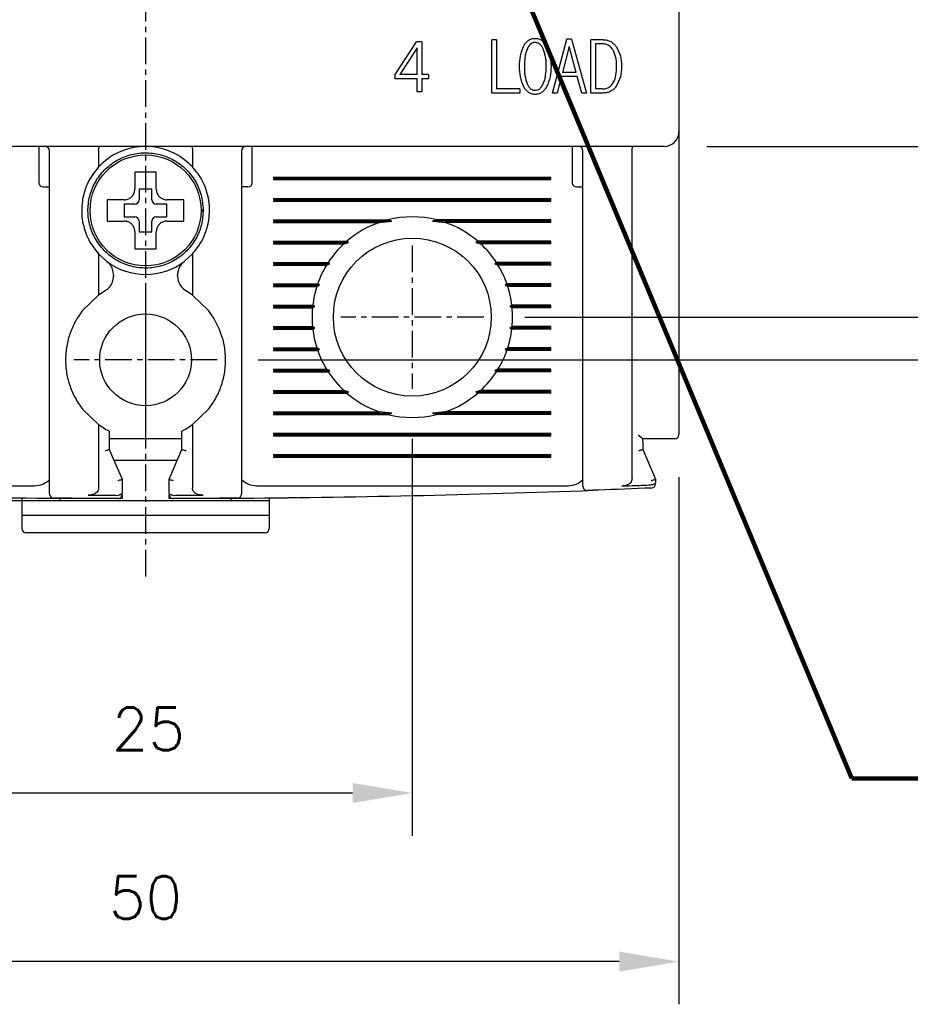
# Model space of a CAD drawing. Extents: x -28 to 1048, y -170 to 585.
# Tile 5 of 22: x 263 to 304, y 316 to 362. Entities that reach past the tile are written whole.
import ezdxf

# ---------------------------------------------------------------- set-up
doc = ezdxf.new("R2010")
doc.units = 0
doc.header["$MEASUREMENT"] = 0
doc.linetypes.add('CENTER', pattern=[2, 1.25, -0.25, 0.25, -0.25])
doc.layers.get('0').update_dxf_attribs({"linetype": 'CONTINUOUS'})
doc.layers.add('cen', color=1, linetype='CENTER')
doc.layers.add('di', color=3, linetype='CONTINUOUS')
doc.styles.add('KIM', font='ROMANS.shx', dxfattribs={"height": 5, "bigfont": 'GSG1.shx'})
doc.styles.get("Standard").update_dxf_attribs({"font": 'romans.shx', "height": 2, "bigfont": 'hgs.shx'})
doc.dimstyles.get("Standard").update_dxf_attribs({"dimscale": 0, "dimtxt": 2, "dimasz": 2, "dimexe": 0.5, "dimexo": 0.5, "dimgap": 1, "dimtad": 1, "dimdsep": 46, "dimtxsty": 'Standard', "dimcen": 0, "dimclrd": 3, "dimclre": 3, "dimclrt": 3, "dimadec": 0, "dimazin": 2, "dimtp": 0.1, "dimtm": 0.1, "dimtfac": 1, "dimtmove": 0, "dimatfit": 3, "dimfxl": 0, "dimtolj": 1, "dimarcsym": 0})
doc.dimstyles.new('STANDARD$0', dxfattribs={"dimtxt": 5, "dimasz": 5, "dimexe": 1, "dimexo": 2, "dimgap": 2, "dimtad": 1, "dimdec": 4, "dimzin": 12, "dimdsep": 46, "dimtxsty": 'KIM', "dimcen": -1, "dimdle": 0.1, "dimadec": 0, "dimazin": 0, "dimtfac": 1, "dimtdec": 4, "dimtmove": 0, "dimatfit": 3, "dimfxl": 0, "dimtolj": 1, "dimtzin": 0, "dimarcsym": 0})

# ---------------------------------------------------------------- blocks, each defined once
blk = doc.blocks.new('*D156')
at = {"layer": 'di'}
for p, q in [((243.641, 340.609), (243.641, 315.809)), ((293.641, 340.509), (293.641, 315.809)), ((290.841, 317.809), (246.441, 317.809))]:
    blk.add_line(p, q, dxfattribs=at)
for points in [[(246.441, 318.276), (246.441, 317.343), (243.641, 317.809)], [(290.841, 318.276), (290.841, 317.343), (293.641, 317.809)]]:
    blk.add_solid(points, dxfattribs=at)
at = {"layer": 'di', "insert": (268.641, 320.809), "char_height": 2, "attachment_point": 5}
blk.add_mtext('\\A1;50', dxfattribs=at)
blk = doc.blocks.new('*D157')
at = {"layer": 'di'}
for p, q in [((256.141, 342.309), (256.141, 323.711)), ((281.141, 342.309), (281.141, 323.711)), ((258.941, 325.711), (278.341, 325.711))]:
    blk.add_line(p, q, dxfattribs=at)
for points in [[(258.941, 326.178), (258.941, 325.245), (256.141, 325.711)], [(278.341, 326.178), (278.341, 325.245), (281.141, 325.711)]]:
    blk.add_solid(points, dxfattribs=at)
at = {"layer": 'di', "insert": (268.776, 328.711), "char_height": 2, "attachment_point": 5}
blk.add_mtext('\\A1;25', dxfattribs=at)
blk = doc.blocks.new('*D158')
at = {"layer": 'di'}
for p, q in [((242.441, 438.009), (232.679, 438.009)), ((234.679, 435.209), (234.679, 342.209)), ((266.641, 339.409), (232.679, 339.409))]:
    blk.add_line(p, q, dxfattribs=at)
for points in [[(234.212, 435.209), (235.146, 435.209), (234.679, 438.009)], [(234.212, 342.209), (235.146, 342.209), (234.679, 339.409)]]:
    blk.add_solid(points, dxfattribs=at)
at = {"layer": 'di', "insert": (231.679, 389.109), "char_height": 2, "attachment_point": 5, "rotation": 90}
blk.add_mtext('\\A1;98.5', dxfattribs=at)
blk = doc.blocks.new('*D160')
at = {"layer": 'di'}
for p, q in [((286.418, 428.009), (333.352, 428.009)), ((331.352, 425.209), (331.352, 350.809)), ((286.418, 348.009), (333.352, 348.009))]:
    blk.add_line(p, q, dxfattribs=at)
for points in [[(330.886, 425.209), (331.819, 425.209), (331.352, 428.009)], [(330.886, 350.809), (331.819, 350.809), (331.352, 348.009)]]:
    blk.add_solid(points, dxfattribs=at)
at = {"layer": 'di', "insert": (328.352, 388.009), "char_height": 2, "attachment_point": 5, "rotation": 90}
blk.add_mtext('\\A1;80', dxfattribs=at)
blk = doc.blocks.new('*D161')
at = {"layer": 'di'}
for p, q in [((294.941, 420.009), (323.352, 420.009)), ((321.352, 417.209), (321.352, 358.809)), ((294.941, 356.009), (323.352, 356.009))]:
    blk.add_line(p, q, dxfattribs=at)
for points in [[(320.886, 417.209), (321.819, 417.209), (321.352, 420.009)], [(320.886, 358.809), (321.819, 358.809), (321.352, 356.009)]]:
    blk.add_solid(points, dxfattribs=at)
at = {"layer": 'di', "insert": (318.352, 388.009), "char_height": 2, "attachment_point": 5, "rotation": 90}
blk.add_mtext('\\A1;64', dxfattribs=at)
blk = doc.blocks.new('*D162')
at = {"layer": 'di'}
for p, q in [((273.996, 430.009), (343.352, 430.009)), ((341.352, 427.209), (341.352, 348.809)), ((273.918, 346.009), (343.352, 346.009))]:
    blk.add_line(p, q, dxfattribs=at)
for points in [[(340.886, 427.209), (341.819, 427.209), (341.352, 430.009)], [(340.886, 348.809), (341.819, 348.809), (341.352, 346.009)]]:
    blk.add_solid(points, dxfattribs=at)
at = {"layer": 'di', "insert": (338.352, 388.009), "char_height": 2, "attachment_point": 5, "rotation": 90}
blk.add_mtext('\\A1;84', dxfattribs=at)

msp = doc.modelspace()

# ---------------------------------------------------------------- linework, layer by layer
for p, q in [((293.641, 419.309), (293.641, 356.709)), ((280.337, 359.374), (281.345, 360.913)), ((281.587, 360.913), (281.345, 360.913)), ((281.587, 360.913), (281.587, 359.374)), ((285.09, 361.009), (284.866, 361.009)), ((284.866, 358.509), (284.866, 361.009)), ((285.09, 361.009), (285.09, 358.701)), ((287.705, 358.509), (288.388, 361.041)), ((288.608, 361.041), (288.388, 361.041)), ((288.608, 361.041), (289.308, 358.509)), ((289.502, 358.509), (289.502, 361.009)), ((290.094, 361.009), (289.502, 361.009)), ((290.04, 360.817), (289.726, 360.817)), ((289.726, 360.817), (289.726, 358.701)), ((281.363, 360.624), (280.562, 359.374)), ((281.363, 359.374), (281.363, 360.624)), ((288.497, 360.689), (288.182, 359.471)), ((288.818, 359.471), (288.497, 360.689)), ((288.818, 359.471), (288.182, 359.471)), ((280.337, 359.182), (280.337, 359.374)), ((281.363, 359.182), (280.337, 359.182)), ((281.363, 359.374), (280.562, 359.374)), ((281.363, 358.573), (281.363, 359.182)), ((281.908, 359.374), (281.587, 359.374)), ((281.908, 359.182), (281.587, 359.182)), ((281.587, 359.182), (281.587, 358.573)), ((281.908, 359.374), (281.908, 359.182)), ((288.125, 359.278), (287.93, 358.509)), ((288.872, 359.278), (288.125, 359.278)), ((289.084, 358.509), (288.872, 359.278)), ((281.587, 358.573), (281.363, 358.573)), ((286.182, 358.509), (284.866, 358.509)), ((286.182, 358.701), (285.09, 358.701)), ((286.182, 358.701), (286.182, 358.509)), ((287.93, 358.509), (287.705, 358.509)), ((289.308, 358.509), (289.084, 358.509)), ((290.094, 358.509), (289.502, 358.509)), ((290.04, 358.701), (289.726, 358.701)), ((293.641, 356.709), (293.641, 355.882)), ((292.941, 356.009), (244.341, 356.009)), ((263.641, 356.009), (263.641, 355.609)), ((264.141, 340.607), (264.141, 355.809)), ((266.441, 355.825), (266.441, 355.823)), ((266.441, 355.823), (266.441, 355.049)), ((270.841, 355.823), (270.841, 355.825)), ((270.841, 355.823), (270.841, 355.049)), ((273.141, 355.809), (273.141, 340.607)), ((273.641, 355.609), (273.641, 356.009)), ((288.641, 356.009), (288.641, 355.609)), ((289.141, 340.967), (289.141, 355.809)), ((291.441, 355.825), (291.441, 355.823)), ((291.441, 340.429), (291.441, 355.823)), ((293.641, 355.882), (293.641, 342.509)), ((263.641, 355.609), (263.641, 354.309)), ((273.641, 354.309), (273.641, 355.609)), ((288.641, 355.609), (288.641, 354.309)), ((274.641, 354.567), (287.641, 354.567)), ((274.641, 354.567), (274.641, 354.451)), ((274.641, 354.509), (287.641, 354.509)), ((274.641, 354.451), (287.641, 354.451)), ((287.641, 354.451), (287.641, 354.567)), ((263.841, 354.109), (264.141, 354.109)), ((268.941, 354.009), (268.341, 354.009)), ((268.341, 354.009), (268.341, 353.509)), ((268.941, 353.509), (268.941, 354.009)), ((273.441, 354.109), (273.141, 354.109)), ((288.841, 354.109), (289.141, 354.109)), ((267.071, 353.509), (266.841, 353.509)), ((274.641, 353.567), (287.641, 353.567)), ((274.641, 353.567), (274.641, 353.451)), ((274.641, 353.509), (287.641, 353.509)), ((274.641, 353.451), (287.641, 353.451)), ((287.641, 353.451), (287.641, 353.567)), ((268.141, 353.309), (267.641, 353.309)), ((267.641, 353.309), (267.641, 352.709)), ((269.641, 353.309), (269.141, 353.309)), ((269.641, 352.709), (269.641, 353.309)), ((271.241, 353.043), (271.341, 353.043)), ((271.341, 352.975), (271.241, 352.975)), ((271.341, 353.043), (271.341, 352.975)), ((267.641, 352.709), (268.141, 352.709)), ((268.341, 352.509), (268.341, 352.009)), ((268.941, 352.009), (268.941, 352.509)), ((269.141, 352.709), (269.641, 352.709)), ((274.641, 352.567), (279.994, 352.567)), ((274.641, 352.567), (274.641, 352.451)), ((274.641, 352.509), (280.187, 352.509)), ((279.606, 352.451), (280.187, 352.509)), ((280.187, 352.509), (279.994, 352.567)), ((282.289, 352.567), (282.095, 352.509)), ((282.095, 352.509), (282.676, 352.451)), ((287.641, 352.509), (282.095, 352.509)), ((287.641, 352.567), (282.289, 352.567)), ((287.641, 352.451), (287.641, 352.567)), ((274.641, 352.451), (279.606, 352.451)), ((287.641, 352.451), (282.676, 352.451)), ((268.341, 352.009), (268.941, 352.009)), ((268.141, 351.439), (268.141, 351.209)), ((274.641, 351.567), (278.07, 351.567)), ((274.641, 351.567), (274.641, 351.451)), ((274.641, 351.509), (278.156, 351.509)), ((274.641, 351.451), (277.941, 351.451)), ((277.941, 351.451), (278.156, 351.509)), ((278.156, 351.509), (278.07, 351.567)), ((284.212, 351.567), (284.126, 351.509)), ((284.126, 351.509), (284.341, 351.451)), ((287.641, 351.509), (284.126, 351.509)), ((287.641, 351.567), (284.212, 351.567)), ((287.641, 351.451), (284.341, 351.451)), ((287.641, 351.451), (287.641, 351.567)), ((266.441, 350.969), (266.441, 349.046)), ((266.441, 350.969), (266.825, 350.621)), ((270.457, 350.621), (270.841, 350.969)), ((270.841, 350.969), (270.841, 349.046)), ((274.641, 350.567), (277.198, 350.567)), ((274.641, 350.567), (274.641, 350.451)), ((274.641, 350.509), (277.28, 350.509)), ((274.641, 350.451), (277.126, 350.451)), ((277.126, 350.451), (277.28, 350.509)), ((277.28, 350.509), (277.198, 350.567)), ((285.084, 350.567), (285.003, 350.509)), ((285.003, 350.509), (285.157, 350.451)), ((287.641, 350.509), (285.003, 350.509)), ((287.641, 350.567), (285.084, 350.567)), ((287.641, 350.451), (285.157, 350.451)), ((287.641, 350.451), (287.641, 350.567)), ((267.141, 349.984), (267.141, 349.935)), ((270.141, 349.935), (270.141, 349.984)), ((274.641, 349.567), (276.707, 349.567)), ((274.641, 349.567), (274.641, 349.451)), ((274.641, 349.509), (276.793, 349.509)), ((274.641, 349.451), (276.668, 349.451)), ((276.668, 349.451), (276.793, 349.509)), ((276.793, 349.509), (276.707, 349.567)), ((285.576, 349.567), (285.49, 349.509)), ((285.49, 349.509), (285.614, 349.451)), ((287.641, 349.509), (285.49, 349.509)), ((287.641, 349.567), (285.576, 349.567)), ((287.641, 349.451), (285.614, 349.451)), ((287.641, 349.451), (287.641, 349.567)), ((266.441, 349.046), (265.691, 348.324)), ((266.746, 349.245), (266.441, 349.046)), ((270.841, 349.046), (270.537, 349.245)), ((271.591, 348.324), (270.841, 349.046)), ((274.641, 348.567), (276.474, 348.567)), ((274.641, 348.567), (274.641, 348.451)), ((274.641, 348.509), (276.569, 348.509)), ((274.641, 348.451), (276.462, 348.451)), ((276.462, 348.451), (276.569, 348.509)), ((276.569, 348.509), (276.474, 348.567)), ((285.808, 348.567), (285.714, 348.509)), ((285.714, 348.509), (285.82, 348.451)), ((287.641, 348.509), (285.714, 348.509)), ((287.641, 348.567), (285.808, 348.567)), ((287.641, 348.451), (285.82, 348.451)), ((287.641, 348.451), (287.641, 348.567)), ((271.841, 347.964), (271.591, 348.324)), ((274.641, 347.567), (276.462, 347.567)), ((274.641, 347.567), (274.641, 347.451)), ((274.641, 347.509), (276.569, 347.509)), ((274.641, 347.451), (276.474, 347.451)), ((276.569, 347.509), (276.462, 347.567)), ((276.474, 347.451), (276.569, 347.509)), ((285.82, 347.567), (285.714, 347.509)), ((285.714, 347.509), (285.808, 347.451)), ((287.641, 347.509), (285.714, 347.509)), ((287.641, 347.451), (285.808, 347.451)), ((287.641, 347.567), (285.82, 347.567)), ((287.641, 347.451), (287.641, 347.567)), ((274.641, 346.567), (276.668, 346.567)), ((274.641, 346.567), (274.641, 346.451)), ((274.641, 346.509), (276.793, 346.509)), ((276.793, 346.509), (276.668, 346.567)), ((276.707, 346.451), (276.793, 346.509)), ((285.614, 346.567), (285.49, 346.509)), ((285.49, 346.509), (285.576, 346.451)), ((287.641, 346.509), (285.49, 346.509)), ((287.641, 346.567), (285.614, 346.567)), ((287.641, 346.451), (287.641, 346.567)), ((274.641, 346.451), (276.707, 346.451)), ((287.641, 346.451), (285.576, 346.451)), ((274.641, 345.567), (277.126, 345.567)), ((274.641, 345.567), (274.641, 345.451)), ((274.641, 345.509), (277.28, 345.509)), ((274.641, 345.451), (277.198, 345.451)), ((277.28, 345.509), (277.126, 345.567)), ((277.198, 345.451), (277.28, 345.509)), ((285.157, 345.567), (285.003, 345.509)), ((285.003, 345.509), (285.084, 345.451)), ((287.641, 345.509), (285.003, 345.509)), ((287.641, 345.451), (285.084, 345.451)), ((287.641, 345.567), (285.157, 345.567)), ((287.641, 345.451), (287.641, 345.567)), ((274.641, 344.567), (277.941, 344.567)), ((274.641, 344.567), (274.641, 344.451)), ((274.641, 344.509), (278.156, 344.509)), ((274.641, 344.451), (278.07, 344.451)), ((278.156, 344.509), (277.941, 344.567)), ((278.07, 344.451), (278.156, 344.509)), ((284.341, 344.567), (284.126, 344.509)), ((284.126, 344.509), (284.212, 344.451)), ((287.641, 344.509), (284.126, 344.509)), ((287.641, 344.451), (284.212, 344.451)), ((287.641, 344.567), (284.341, 344.567)), ((287.641, 344.451), (287.641, 344.567)), ((265.441, 344.054), (265.691, 343.694)), ((265.691, 343.694), (266.441, 342.972)), ((270.841, 342.972), (271.591, 343.694)), ((274.641, 343.567), (279.606, 343.567)), ((274.641, 343.567), (274.641, 343.451)), ((274.641, 343.509), (280.187, 343.509)), ((274.641, 343.451), (279.994, 343.451)), ((280.187, 343.509), (279.606, 343.567)), ((279.994, 343.451), (280.187, 343.509)), ((282.676, 343.567), (282.095, 343.509)), ((282.095, 343.509), (282.289, 343.451)), ((287.641, 343.509), (282.095, 343.509)), ((287.641, 343.451), (282.289, 343.451)), ((287.641, 343.567), (282.676, 343.567)), ((287.641, 343.451), (287.641, 343.567)), ((266.441, 342.972), (266.441, 339.988)), ((266.441, 342.972), (266.741, 342.776)), ((270.541, 342.776), (270.841, 342.972)), ((270.841, 342.972), (270.841, 339.988)), ((266.941, 342.667), (266.941, 341.808)), ((270.341, 341.808), (270.341, 342.667)), ((274.641, 342.567), (287.641, 342.567)), ((274.641, 342.567), (274.641, 342.451)), ((274.641, 342.509), (287.641, 342.509)), ((274.641, 342.451), (287.641, 342.451)), ((287.641, 342.451), (287.641, 342.567)), ((270.341, 342.309), (266.941, 342.309)), ((292.941, 342.309), (291.94, 342.309)), ((291.941, 342.176), (291.94, 342.309)), ((291.941, 342.176), (291.941, 342.309)), ((291.941, 342.176), (291.941, 341.808)), ((266.941, 341.808), (266.941, 341.809)), ((266.941, 341.809), (267.541, 340.409)), ((269.741, 340.409), (270.341, 341.809)), ((270.341, 341.809), (270.341, 341.808)), ((274.641, 341.567), (287.641, 341.567)), ((274.641, 341.567), (274.641, 341.451)), ((274.641, 341.509), (287.641, 341.509)), ((274.641, 341.451), (287.641, 341.451)), ((287.641, 341.451), (287.641, 341.567)), ((291.941, 341.808), (291.941, 341.809)), ((291.941, 341.809), (292.541, 340.409)), ((267.156, 341.309), (270.127, 341.309)), ((248.841, 340.109), (263.441, 340.109)), ((267.541, 340.409), (267.541, 340.408)), ((267.541, 340.408), (267.541, 339.791)), ((269.741, 340.408), (269.741, 340.409)), ((269.741, 339.791), (269.741, 340.408)), ((273.841, 340.109), (288.441, 340.109)), ((292.348, 340.15), (292.341, 340.15)), ((292.541, 340.409), (292.541, 340.408)), ((292.541, 340.408), (292.541, 340.282)), ((267.341, 339.659), (267.341, 339.659)), ((267.541, 339.663), (267.541, 339.51)), ((269.741, 339.51), (269.741, 339.663)), ((269.941, 339.659), (269.942, 339.659)), ((262.841, 339.538), (262.841, 339.409)), ((264.641, 339.409), (262.841, 339.409)), ((262.841, 339.409), (262.841, 338.709)), ((264.641, 339.409), (264.641, 339.523)), ((264.641, 339.523), (267.541, 339.51)), ((272.641, 339.409), (264.641, 339.409)), ((269.741, 339.51), (272.641, 339.523)), ((272.641, 339.523), (272.641, 339.409)), ((274.441, 339.409), (272.641, 339.409)), ((274.441, 339.538), (274.441, 339.409)), ((274.441, 339.409), (274.441, 338.709)), ((274.441, 338.709), (262.841, 338.709)), ((262.841, 338.709), (262.841, 338.109)), ((274.441, 338.709), (274.441, 338.109)), ((274.241, 337.909), (263.041, 337.909))]:
    msp.add_line(p, q)
for centre, radius in [((268.641, 353.009), 2.6), ((281.141, 348.009), 3.7), ((268.641, 346.009), 2.15)]:
    msp.add_circle(centre, radius)
for centre, radius, start, end in [((292.941, 356.709), 0.7, 270, 0), ((263.941, 355.809), 0.2, 0, 90), ((273.341, 355.809), 0.2, 90, 180), ((288.941, 355.809), 0.2, 0, 90), ((263.841, 354.309), 0.2, 180, 270), ((273.441, 354.309), 0.2, 270, 0), ((288.841, 354.309), 0.2, 180, 270), ((268.141, 353.509), 0.2, 270, 0), ((269.141, 353.509), 0.2, 180, 270), ((268.141, 352.509), 0.2, 0, 90), ((269.141, 352.509), 0.2, 90, 180), ((281.141, 348.009), 4.7, 75.8668, 104.1332), ((281.141, 348.009), 4.7, 109.0625, 130.8026), ((281.141, 348.009), 4.7, 49.1974, 70.9375), ((281.141, 348.009), 4.7, 132.9123, 147.0301), ((281.141, 348.009), 4.7, 32.9699, 47.0877), ((268.641, 353.009), 3, 232.7522, 307.2478), ((281.141, 348.009), 4.7, 148.6925, 160.6442), ((281.141, 348.009), 4.7, 19.3558, 31.3075), ((281.141, 348.009), 4.7, 162.1296, 173.1848), ((281.141, 348.009), 4.7, 6.8152, 17.8704), ((281.141, 348.009), 4.7, 174.6005, 185.3995), ((281.141, 348.009), 4.7, 354.6005, 5.3995), ((281.141, 348.009), 4.7, 186.8152, 197.8704), ((281.141, 348.009), 4.7, 342.1296, 353.1848), ((281.141, 348.009), 4.7, 199.3558, 211.3075), ((281.141, 348.009), 4.7, 328.6925, 340.6442), ((281.141, 348.009), 4.7, 212.9699, 227.0877), ((281.141, 348.009), 4.7, 312.9123, 327.0301), ((281.141, 348.009), 4.7, 229.1974, 250.9375), ((281.141, 348.009), 4.7, 289.0625, 310.8026), ((281.141, 348.009), 4.7, 255.8668, 284.1332), ((293.441, 342.509), 0.2, 270, 0), ((263.441, 341.109), 1, 270, 314.6343), ((273.841, 341.109), 1, 225.4794, 270), ((288.441, 341.109), 1, 270, 314.6343), ((289.341, 340.084), 0.2, 180, 272.0766), ((292.341, 340.201), 0.2, 272.3777, 0), ((268.641, 910.969), 571.46, 267.89402, 269.59895), ((264.341, 339.725), 0.2, 180, 269.5687), ((267.341, 339.711), 0.2, 269.8696, 0), ((269.941, 339.711), 0.2, 180, 270.1304), ((268.641, 910.969), 571.46, 270.40105, 272.10598), ((272.941, 339.725), 0.2, 270.4313, 0), ((263.041, 338.109), 0.2, 180, 270), ((274.241, 338.109), 0.2, 270, 0)]:
    msp.add_arc(centre, radius, start, end)
for points, knots in [([(286.365, 360.725), (286.395, 360.772), (286.454, 360.867), (286.578, 360.982), (286.73, 361.06), (286.842, 361.069), (286.898, 361.073)], [0, 0, 0, 0, 0.2504687, 0.4996068, 0.7489103, 1, 1, 1, 1]), ([(286.898, 360.881), (286.852, 360.875), (286.764, 360.865), (286.642, 360.774), (286.574, 360.673), (286.54, 360.603), (286.533, 360.587)], [0, 0, 0, 0, 0.275455, 0.527007, 0.894457, 1, 1, 1, 1]), ([(286.898, 361.073), (286.955, 361.069), (287.068, 361.06), (287.221, 360.982), (287.346, 360.867), (287.407, 360.772), (287.438, 360.725)], [0, 0, 0, 0, 0.250227, 0.499897, 0.749407, 1, 1, 1, 1]), ([(287.274, 360.587), (287.253, 360.626), (287.206, 360.715), (287.11, 360.818), (286.995, 360.874), (286.928, 360.879), (286.898, 360.881)], [0, 0, 0, 0, 0.257599, 0.602919, 0.821778, 1, 1, 1, 1]), ([(290.537, 360.552), (290.485, 360.616), (290.394, 360.728), (290.207, 360.806), (290.094, 360.813), (290.04, 360.817)], [0, 0, 0, 0, 0.419523, 0.726037, 1, 1, 1, 1]), ([(290.094, 361.009), (290.153, 361.005), (290.272, 360.997), (290.44, 360.933), (290.587, 360.829), (290.662, 360.736), (290.699, 360.69)], [0, 0, 0, 0, 0.250217, 0.499042, 0.748694, 1, 1, 1, 1]), ([(286.169, 359.761), (286.173, 359.928), (286.179, 360.261), (286.304, 360.571), (286.365, 360.725)], [0, 0, 0, 0, 0.502084, 1, 1, 1, 1]), ([(286.533, 360.587), (286.507, 360.521), (286.456, 360.389), (286.404, 360.111), (286.398, 359.9), (286.394, 359.761)], [0, 0, 0, 0, 0.251849, 0.503623, 1, 1, 1, 1]), ([(287.419, 359.761), (287.418, 359.832), (287.415, 359.975), (287.39, 360.256), (287.32, 360.456), (287.274, 360.587)], [0, 0, 0, 0, 0.253747, 0.507704, 1, 1, 1, 1]), ([(287.438, 360.725), (287.503, 360.571), (287.633, 360.262), (287.64, 359.928), (287.644, 359.761)], [0, 0, 0, 0, 0.499561, 1, 1, 1, 1]), ([(290.719, 359.758), (290.718, 359.828), (290.714, 359.969), (290.683, 360.244), (290.595, 360.43), (290.537, 360.552)], [0, 0, 0, 0, 0.2566177, 0.5135218, 1, 1, 1, 1]), ([(290.699, 360.69), (290.776, 360.545), (290.929, 360.256), (290.939, 359.928), (290.944, 359.764)], [0, 0, 0, 0, 0.498915, 1, 1, 1, 1]), ([(286.365, 358.8), (286.303, 358.954), (286.18, 359.262), (286.173, 359.594), (286.169, 359.761)], [0, 0, 0, 0, 0.49962, 1, 1, 1, 1]), ([(286.394, 359.761), (286.395, 359.69), (286.398, 359.547), (286.421, 359.267), (286.486, 359.067), (286.529, 358.934)], [0, 0, 0, 0, 0.253194, 0.506489, 1, 1, 1, 1]), ([(287.274, 358.934), (287.3, 359), (287.354, 359.132), (287.408, 359.41), (287.415, 359.621), (287.419, 359.761)], [0, 0, 0, 0, 0.2519645, 0.503858, 1, 1, 1, 1]), ([(287.644, 359.761), (287.64, 359.593), (287.633, 359.26), (287.503, 358.953), (287.438, 358.8)], [0, 0, 0, 0, 0.50225, 1, 1, 1, 1]), ([(290.537, 358.956), (290.571, 359.019), (290.671, 359.204), (290.713, 359.485), (290.718, 359.69), (290.719, 359.758)], [0, 0, 0, 0, 0.2580032, 0.7559467, 1, 1, 1, 1]), ([(290.944, 359.764), (290.939, 359.597), (290.93, 359.266), (290.776, 358.973), (290.699, 358.828)], [0, 0, 0, 0, 0.503418, 1, 1, 1, 1]), ([(290.04, 358.701), (290.116, 358.707), (290.251, 358.718), (290.426, 358.815), (290.5, 358.908), (290.537, 358.956)], [0, 0, 0, 0, 0.390192, 0.690048, 1, 1, 1, 1]), ([(286.898, 358.445), (286.842, 358.449), (286.729, 358.458), (286.577, 358.539), (286.455, 358.657), (286.395, 358.752), (286.365, 358.8)], [0, 0, 0, 0, 0.249809, 0.499524, 0.749146, 1, 1, 1, 1]), ([(286.529, 358.934), (286.549, 358.896), (286.594, 358.808), (286.685, 358.703), (286.798, 358.645), (286.866, 358.64), (286.898, 358.637)], [0, 0, 0, 0, 0.259246, 0.592427, 0.809802, 1, 1, 1, 1]), ([(286.898, 358.637), (286.943, 358.642), (287.032, 358.652), (287.156, 358.743), (287.229, 358.845), (287.265, 358.917), (287.274, 358.934)], [0, 0, 0, 0, 0.265392, 0.520257, 0.886599, 1, 1, 1, 1]), ([(287.438, 358.8), (287.408, 358.752), (287.347, 358.657), (287.223, 358.538), (287.069, 358.458), (286.955, 358.449), (286.898, 358.445)], [0, 0, 0, 0, 0.249968, 0.498633, 0.749365, 1, 1, 1, 1]), ([(290.699, 358.828), (290.662, 358.781), (290.588, 358.688), (290.441, 358.585), (290.272, 358.52), (290.154, 358.513), (290.094, 358.509)], [0, 0, 0, 0, 0.250808, 0.500239, 0.749474, 1, 1, 1, 1]), ([(266.441, 355.825), (266.442, 355.847), (266.444, 355.89), (266.454, 355.946), (266.469, 355.988), (266.482, 356.006), (266.491, 356.009), (266.495, 356.009), (266.495, 356.009)], [0, 0, 0, 0, 0.217458, 0.434773, 0.655996, 0.884662, 0.986783, 1, 1, 1, 1]), ([(267.607, 355.825), (267.448, 355.759), (267.012, 355.577), (266.663, 355.254), (266.441, 355.049)], [0, 0, 0, 0, 0.364329, 1, 1, 1, 1]), ([(268.641, 356.009), (268.453, 356), (268.101, 355.983), (267.764, 355.876), (267.607, 355.825)], [0, 0, 0, 0, 0.532004, 1, 1, 1, 1]), ([(269.675, 355.825), (269.481, 355.885), (269.144, 355.99), (268.791, 356.003), (268.641, 356.009)], [0, 0, 0, 0, 0.575575, 1, 1, 1, 1]), ([(270.841, 355.049), (270.59, 355.277), (270.238, 355.597), (269.801, 355.774), (269.675, 355.825)], [0, 0, 0, 0, 0.7139436, 1, 1, 1, 1]), ([(270.788, 356.009), (270.788, 356.009), (270.791, 356.009), (270.8, 356.006), (270.814, 355.988), (270.828, 355.946), (270.838, 355.89), (270.84, 355.847), (270.841, 355.825)], [0, 0, 0, 0, 0.013217, 0.115338, 0.344004, 0.565227, 0.782542, 1, 1, 1, 1]), ([(291.441, 355.825), (291.442, 355.847), (291.444, 355.89), (291.454, 355.946), (291.469, 355.988), (291.482, 356.006), (291.491, 356.009), (291.494, 356.009), (291.495, 356.009)], [0, 0, 0, 0, 0.217458, 0.434773, 0.655996, 0.884662, 0.986783, 1, 1, 1, 1]), ([(271.341, 353.043), (271.321, 353.277), (271.279, 353.749), (270.987, 354.404), (270.548, 354.964), (269.977, 355.391), (269.315, 355.656), (268.607, 355.74), (267.901, 355.638), (267.246, 355.357), (266.686, 354.916), (266.259, 354.345), (265.994, 353.683), (265.911, 352.975), (266.012, 352.269), (266.293, 351.614), (266.735, 351.054), (267.305, 350.627), (267.968, 350.362), (268.676, 350.278), (269.381, 350.38), (270.037, 350.661), (270.597, 351.102), (271.022, 351.673), (271.297, 352.336), (271.326, 352.809), (271.341, 353.043)], [0, 0, 0, 0, 0.041425, 0.083575, 0.125, 0.166425, 0.208575, 0.25, 0.291425, 0.333575, 0.375, 0.416425, 0.458575, 0.5, 0.541425, 0.583575, 0.625, 0.666425, 0.708575, 0.75, 0.791425, 0.833575, 0.875, 0.916425, 0.958575, 1, 1, 1, 1]), ([(266.441, 355.049), (266.253, 354.813), (265.904, 354.376), (265.759, 353.814), (265.691, 353.554)], [0, 0, 0, 0, 0.538099, 1, 1, 1, 1]), ([(268.141, 354.809), (268.141, 354.766), (268.141, 354.69), (268.141, 354.612), (268.141, 354.579)], [0, 0, 0, 0, 0.571794, 1, 1, 1, 1]), ([(269.141, 354.579), (269.141, 354.612), (269.141, 354.69), (269.141, 354.766), (269.141, 354.809)], [0, 0, 0, 0, 0.428206, 1, 1, 1, 1]), ([(271.591, 353.554), (271.581, 353.604), (271.514, 353.937), (271.301, 354.484), (270.983, 354.875), (270.841, 355.049)], [0, 0, 0, 0, 0.0873637, 0.5935714, 1, 1, 1, 1]), ([(268.141, 354.579), (268.141, 354.413), (268.141, 354.223), (268.141, 354.034), (268.141, 354.009)], [0, 0, 0, 0, 0.871112, 1, 1, 1, 1]), ([(269.141, 354.009), (269.141, 354.034), (269.141, 354.223), (269.141, 354.413), (269.141, 354.579)], [0, 0, 0, 0, 0.128888, 1, 1, 1, 1]), ([(267.641, 353.509), (267.697, 353.515), (267.81, 353.526), (267.96, 353.612), (268.073, 353.738), (268.133, 353.879), (268.139, 353.972), (268.141, 354.009)], [0, 0, 0, 0, 0.214612, 0.429239, 0.643513, 0.857576, 1, 1, 1, 1]), ([(269.141, 354.009), (269.147, 353.953), (269.158, 353.841), (269.244, 353.691), (269.371, 353.578), (269.511, 353.518), (269.604, 353.511), (269.641, 353.509)], [0, 0, 0, 0, 0.214612, 0.429239, 0.643513, 0.857576, 1, 1, 1, 1]), ([(265.691, 353.554), (265.66, 353.266), (265.62, 352.897), (265.679, 352.54), (265.691, 352.464)], [0, 0, 0, 0, 0.784619, 1, 1, 1, 1]), ([(267.641, 353.509), (267.617, 353.509), (267.427, 353.509), (267.237, 353.509), (267.071, 353.509)], [0, 0, 0, 0, 0.128888, 1, 1, 1, 1]), ([(270.211, 353.509), (270.046, 353.509), (269.856, 353.509), (269.666, 353.509), (269.641, 353.509)], [0, 0, 0, 0, 0.871112, 1, 1, 1, 1]), ([(270.441, 353.509), (270.398, 353.509), (270.322, 353.509), (270.244, 353.509), (270.211, 353.509)], [0, 0, 0, 0, 0.571794, 1, 1, 1, 1]), ([(271.591, 352.464), (271.623, 352.758), (271.663, 353.123), (271.603, 353.485), (271.591, 353.554)], [0, 0, 0, 0, 0.807197, 1, 1, 1, 1]), ([(266.841, 352.509), (266.895, 352.509), (266.971, 352.509), (267.049, 352.509), (267.071, 352.509)], [0, 0, 0, 0, 0.70684, 1, 1, 1, 1]), ([(267.071, 352.509), (267.237, 352.509), (267.427, 352.509), (267.617, 352.509), (267.641, 352.509)], [0, 0, 0, 0, 0.871112, 1, 1, 1, 1]), ([(268.141, 352.009), (268.136, 352.065), (268.125, 352.178), (268.039, 352.327), (267.912, 352.44), (267.771, 352.5), (267.678, 352.507), (267.641, 352.509)], [0, 0, 0, 0, 0.214612, 0.429239, 0.643513, 0.857576, 1, 1, 1, 1]), ([(269.641, 352.509), (269.585, 352.504), (269.473, 352.492), (269.323, 352.406), (269.21, 352.28), (269.15, 352.139), (269.144, 352.046), (269.141, 352.009)], [0, 0, 0, 0, 0.2146123, 0.4292387, 0.6435135, 0.8575757, 1, 1, 1, 1]), ([(269.641, 352.509), (269.666, 352.509), (269.856, 352.509), (270.046, 352.509), (270.211, 352.509)], [0, 0, 0, 0, 0.128888, 1, 1, 1, 1]), ([(270.211, 352.509), (270.244, 352.509), (270.322, 352.509), (270.398, 352.509), (270.441, 352.509)], [0, 0, 0, 0, 0.428206, 1, 1, 1, 1]), ([(265.691, 352.464), (265.757, 352.21), (265.904, 351.642), (266.25, 351.209), (266.441, 350.969)], [0, 0, 0, 0, 0.44586, 1, 1, 1, 1]), ([(270.841, 350.969), (271.042, 351.223), (271.387, 351.658), (271.531, 352.227), (271.591, 352.464)], [0, 0, 0, 0, 0.5832405, 1, 1, 1, 1]), ([(268.141, 352.009), (268.141, 351.985), (268.141, 351.795), (268.141, 351.605), (268.141, 351.439)], [0, 0, 0, 0, 0.128888, 1, 1, 1, 1]), ([(269.141, 351.439), (269.141, 351.605), (269.141, 351.795), (269.141, 351.985), (269.141, 352.009)], [0, 0, 0, 0, 0.871112, 1, 1, 1, 1]), ([(269.141, 351.209), (269.141, 351.263), (269.141, 351.339), (269.141, 351.416), (269.141, 351.439)], [0, 0, 0, 0, 0.70684, 1, 1, 1, 1]), ([(267.141, 349.984), (267.132, 350.074), (267.114, 350.254), (266.99, 350.475), (266.874, 350.578), (266.825, 350.621)], [0, 0, 0, 0, 0.3678302, 0.7356828, 1, 1, 1, 1]), ([(270.457, 350.621), (270.391, 350.559), (270.259, 350.436), (270.158, 350.204), (270.146, 350.049), (270.141, 349.984)], [0, 0, 0, 0, 0.366316, 0.732589, 1, 1, 1, 1]), ([(266.746, 349.245), (266.818, 349.298), (266.964, 349.404), (267.11, 349.651), (267.131, 349.838), (267.141, 349.935)], [0, 0, 0, 0, 0.323953, 0.647862, 1, 1, 1, 1]), ([(270.141, 349.935), (270.15, 349.845), (270.169, 349.665), (270.308, 349.414), (270.459, 349.302), (270.537, 349.245)], [0, 0, 0, 0, 0.3257782, 0.6515792, 1, 1, 1, 1]), ([(265.441, 347.964), (265.429, 347.945), (265.309, 347.745), (265.118, 347.342), (264.943, 346.732), (264.875, 346.1), (264.912, 345.464), (265.059, 344.844), (265.253, 344.376), (265.401, 344.123), (265.441, 344.054)], [0, 0, 0, 0, 0.016609, 0.1701, 0.323593, 0.477808, 0.632023, 0.786686, 0.941347, 1, 1, 1, 1]), ([(265.691, 348.324), (265.623, 348.233), (265.535, 348.116), (265.458, 347.991), (265.441, 347.964)], [0, 0, 0, 0, 0.78332, 1, 1, 1, 1]), ([(271.841, 344.054), (271.916, 344.187), (272.095, 344.505), (272.283, 345.051), (272.396, 345.677), (272.395, 346.314), (272.273, 347.105), (272.009, 347.63), (271.841, 347.964)], [0, 0, 0, 0, 0.111593, 0.265712, 0.41983, 0.574549, 0.729265, 1, 1, 1, 1]), ([(271.591, 343.694), (271.666, 343.795), (271.753, 343.91), (271.831, 344.038), (271.841, 344.054)], [0, 0, 0, 0, 0.873402, 1, 1, 1, 1]), ([(266.741, 342.776), (266.771, 342.759), (266.826, 342.727), (266.892, 342.692), (266.934, 342.67), (266.939, 342.668), (266.941, 342.667)], [0, 0, 0, 0, 0.297961, 0.559961, 0.798939, 1, 1, 1, 1]), ([(270.341, 342.667), (270.343, 342.668), (270.347, 342.67), (270.378, 342.685), (270.424, 342.71), (270.481, 342.741), (270.522, 342.765), (270.541, 342.776)], [0, 0, 0, 0, 0.188951, 0.377386, 0.579408, 0.805367, 1, 1, 1, 1]), ([(291.94, 342.309), (291.936, 342.311), (291.929, 342.314), (291.897, 342.34), (291.844, 342.387), (291.788, 342.44), (291.751, 342.477), (291.742, 342.486), (291.741, 342.486)], [0, 0, 0, 0, 0.160598, 0.3201, 0.56305, 0.893671, 0.992099, 1, 1, 1, 1]), ([(293.441, 342.309), (293.439, 342.309), (293.432, 342.309), (293.371, 342.309), (293.258, 342.309), (293.109, 342.309), (292.997, 342.309), (292.941, 342.309)], [0, 0, 0, 0, 0.145708, 0.360579, 0.574128, 0.787053, 1, 1, 1, 1]), ([(266.941, 341.808), (266.939, 341.805), (266.935, 341.799), (266.901, 341.786), (266.852, 341.771), (266.797, 341.757), (266.759, 341.748), (266.743, 341.745), (266.741, 341.745)], [0, 0, 0, 0, 0.209279, 0.418501, 0.629589, 0.844731, 0.985698, 1, 1, 1, 1]), ([(270.541, 341.745), (270.54, 341.745), (270.524, 341.748), (270.486, 341.757), (270.43, 341.771), (270.381, 341.786), (270.348, 341.799), (270.343, 341.805), (270.341, 341.808)], [0, 0, 0, 0, 0.014302, 0.155271, 0.370414, 0.581499, 0.790722, 1, 1, 1, 1]), ([(291.941, 341.808), (291.939, 341.805), (291.935, 341.799), (291.901, 341.786), (291.852, 341.771), (291.797, 341.757), (291.759, 341.748), (291.743, 341.745), (291.741, 341.745)], [0, 0, 0, 0, 0.209278, 0.418501, 0.629586, 0.844729, 0.985698, 1, 1, 1, 1]), ([(289.141, 340.084), (289.141, 340.085), (289.141, 340.09), (289.141, 340.163), (289.141, 340.358), (289.141, 340.636), (289.141, 340.857), (289.141, 340.967)], [0, 0, 0, 0, 0.071023, 0.303121, 0.535367, 0.767684, 1, 1, 1, 1]), ([(264.141, 339.725), (264.141, 339.726), (264.141, 339.731), (264.141, 339.804), (264.141, 339.999), (264.141, 340.276), (264.141, 340.496), (264.141, 340.607)], [0, 0, 0, 0, 0.070841, 0.303125, 0.535412, 0.767706, 1, 1, 1, 1]), ([(273.141, 340.607), (273.141, 340.573), (273.141, 340.428), (273.141, 340.185), (273.141, 339.931), (273.141, 339.758), (273.141, 339.736), (273.141, 339.725)], [0, 0, 0, 0, 0.070883, 0.303168, 0.535449, 0.767724, 1, 1, 1, 1]), ([(267.541, 340.408), (267.539, 340.405), (267.535, 340.399), (267.501, 340.385), (267.452, 340.37), (267.397, 340.356), (267.359, 340.348), (267.343, 340.344), (267.341, 340.344)], [0, 0, 0, 0, 0.209292, 0.418511, 0.629601, 0.844741, 0.98569, 1, 1, 1, 1]), ([(269.941, 340.344), (269.94, 340.344), (269.924, 340.348), (269.886, 340.356), (269.83, 340.37), (269.781, 340.385), (269.748, 340.399), (269.743, 340.405), (269.741, 340.408)], [0, 0, 0, 0, 0.01431, 0.155261, 0.370399, 0.581488, 0.790708, 1, 1, 1, 1]), ([(291.441, 340.429), (291.437, 340.396), (291.43, 340.33), (291.365, 340.239), (291.251, 340.155), (291.108, 340.106), (291.003, 340.098), (290.963, 340.094)], [0, 0, 0, 0, 0.153925, 0.307265, 0.508926, 0.810685, 1, 1, 1, 1]), ([(290.963, 340.094), (291.122, 340.101), (291.582, 340.119), (292.041, 340.138), (292.341, 340.15)], [0, 0, 0, 0, 0.347022, 1, 1, 1, 1]), ([(292.541, 340.408), (292.539, 340.405), (292.535, 340.399), (292.501, 340.385), (292.452, 340.37), (292.397, 340.356), (292.359, 340.348), (292.343, 340.344), (292.341, 340.344)], [0, 0, 0, 0, 0.209292, 0.418512, 0.629601, 0.844739, 0.98569, 1, 1, 1, 1]), ([(292.541, 340.282), (292.541, 340.281), (292.541, 340.268), (292.535, 340.24), (292.508, 340.204), (292.464, 340.175), (292.41, 340.155), (292.369, 340.152), (292.348, 340.15)], [0, 0, 0, 0, 0.009257, 0.207406, 0.425721, 0.622836, 0.81125, 1, 1, 1, 1]), ([(266.441, 339.988), (266.438, 339.956), (266.43, 339.891), (266.368, 339.802), (266.259, 339.721), (266.11, 339.671), (265.997, 339.666), (265.945, 339.664)], [0, 0, 0, 0, 0.14785, 0.295343, 0.483265, 0.764244, 1, 1, 1, 1]), ([(265.945, 339.664), (266.11, 339.663), (266.576, 339.661), (267.041, 339.66), (267.341, 339.659)], [0, 0, 0, 0, 0.355512, 1, 1, 1, 1]), ([(267.541, 339.791), (267.541, 339.79), (267.541, 339.775), (267.534, 339.745), (267.503, 339.708), (267.458, 339.681), (267.403, 339.663), (267.362, 339.66), (267.341, 339.659)], [0, 0, 0, 0, 0.009075, 0.230315, 0.441422, 0.6326, 0.816153, 1, 1, 1, 1]), ([(269.941, 339.659), (269.921, 339.66), (269.879, 339.663), (269.824, 339.681), (269.779, 339.708), (269.749, 339.745), (269.741, 339.775), (269.741, 339.79), (269.741, 339.791)], [0, 0, 0, 0, 0.1838465, 0.3674016, 0.5585793, 0.7696863, 0.990925, 1, 1, 1, 1]), ([(269.942, 339.659), (270.242, 339.66), (270.707, 339.661), (271.172, 339.663), (271.338, 339.664)], [0, 0, 0, 0, 0.644488, 1, 1, 1, 1]), ([(271.338, 339.664), (271.253, 339.67), (271.122, 339.679), (270.972, 339.754), (270.891, 339.83), (270.848, 339.911), (270.843, 339.964), (270.841, 339.988)], [0, 0, 0, 0, 0.385289, 0.590765, 0.756344, 0.888404, 1, 1, 1, 1]), ([(292.35, 340.001), (291.521, 339.968), (290.52, 339.927), (289.52, 339.891), (289.349, 339.884)], [0, 0, 0, 0, 0.828561, 1, 1, 1, 1]), ([(267.341, 339.511), (266.513, 339.513), (265.513, 339.517), (264.512, 339.524), (264.34, 339.525)], [0, 0, 0, 0, 0.827515, 1, 1, 1, 1]), ([(272.943, 339.525), (272.77, 339.524), (271.77, 339.517), (270.77, 339.513), (269.942, 339.511)], [0, 0, 0, 0, 0.172485, 1, 1, 1, 1]), ([(275.041, 339.547), (275.12, 339.548), (275.277, 339.55), (275.487, 339.552), (275.645, 339.554), (275.729, 339.555), (275.738, 339.555), (275.741, 339.555)], [0, 0, 0, 0, 0.214714, 0.429428, 0.644136, 0.858829, 1, 1, 1, 1])]:
    msp.add_open_spline(points, degree=3, knots=knots)
for points in [[(269.141, 354.809), (268.975, 354.809), (268.641, 354.809), (268.308, 354.809), (268.141, 354.809)], [(266.841, 353.509), (266.841, 353.342), (266.841, 353.009), (266.841, 352.676), (266.841, 352.509)], [(270.441, 352.509), (270.441, 352.676), (270.441, 353.009), (270.441, 353.342), (270.441, 353.509)], [(268.141, 351.209), (268.308, 351.209), (268.641, 351.209), (268.975, 351.209), (269.141, 351.209)]]:
    msp.add_open_spline(points, degree=3)
at = {"layer": 'cen'}
for p, q in [((268.641, 443.106), (268.641, 335.823)), ((281.141, 351.364), (281.141, 344.654)), ((268.641, 349.364), (268.641, 342.654)), ((284.496, 348.009), (277.786, 348.009)), ((271.996, 346.009), (265.286, 346.009))]:
    msp.add_line(p, q, dxfattribs=at)

# ---------------------------------------------------------------- dimensions: what is measured, and where the dimension line sits
at = {"layer": 'di'}
dim = msp.add_linear_dim(base=(234.679, 339.409), p1=(244.441, 438.009), p2=(268.641, 339.409), angle=90, text='98.5', dimstyle='STANDARD$0', override={"dimtxt": 3, "dimasz": 2.8, "dimexe": 2, "dimdec": 2, "dimzin": 8, "dimtxsty": 'Standard', "dimcen": 0, "dimclrd": 256, "dimclre": 256, "dimclrt": 256, "dimadec": 2, "dimazin": 2, "dimtfac": 0.6, "dimtdec": 2, "dimtzin": 8, "dimlwd": 65535, "dimlwe": 65535, "dimarcsym": 1}, dxfattribs=at)
dim.commit()
dim.dimension.update_dxf_attribs({"geometry": '*D158', "text_midpoint": (234.679, 389.109), "dimtype": 160})
for base, p1, p2, picture, middle in [((341.352, 346.009), (271.996, 430.009), (271.918, 346.009), '*D162', (341.352, 388.009)), ((331.352, 348.009), (284.418, 428.009), (284.418, 348.009), '*D160', (331.352, 388.009)), ((321.352, 356.009), (292.941, 420.009), (292.941, 356.009), '*D161', (321.352, 388.009))]:
    dim = msp.add_linear_dim(base=base, p1=p1, p2=p2, angle=270, dimstyle='STANDARD$0', override={"dimtxt": 3, "dimasz": 2.8, "dimexe": 2, "dimdec": 2, "dimzin": 8, "dimtxsty": 'Standard', "dimcen": 0, "dimclrd": 256, "dimclre": 256, "dimclrt": 256, "dimadec": 2, "dimazin": 2, "dimtfac": 0.6, "dimtdec": 2, "dimtmove": 0, "dimtzin": 8, "dimlwd": 65535, "dimlwe": 65535, "dimarcsym": 1}, dxfattribs=at)
    dim.commit()
    dim.dimension.update_dxf_attribs({"geometry": picture, "text_midpoint": middle, "dimtype": 160})
for base, p1, p2, picture, middle in [((281.141, 325.711), (256.141, 344.309), (281.141, 344.309), '*D157', (268.776, 325.711)), ((243.641, 317.809), (293.641, 342.509), (243.641, 342.609), '*D156', (268.641, 317.809))]:
    dim = msp.add_linear_dim(base=base, p1=p1, p2=p2, dimstyle='STANDARD$0', override={"dimtxt": 3, "dimasz": 2.8, "dimexe": 2, "dimdec": 2, "dimzin": 8, "dimtxsty": 'Standard', "dimcen": 0, "dimclrd": 256, "dimclre": 256, "dimclrt": 256, "dimadec": 2, "dimazin": 2, "dimtfac": 0.6, "dimtdec": 2, "dimtzin": 8, "dimlwd": 65535, "dimlwe": 65535, "dimarcsym": 1}, dxfattribs=at)
    dim.commit()
    dim.dimension.update_dxf_attribs({"geometry": picture, "text_midpoint": middle, "dimtype": 160})

# ---------------------------------------------------------------- leaders
at = {"layer": 'di', "annotation_type": 0, "has_hookline": 1, "hookline_direction": 0, "text_width": 20.992}
msp.add_leader([(281.141, 375.809), (301.741, 326.388), (304.941, 326.388)], dimstyle='Standard', override={"dimscale": 1, "dimtxt": 4, "dimasz": 3.2, "dimexe": 2, "dimexo": 2, "dimgap": 2, "dimclrd": 256, "dimclre": 256, "dimclrt": 256, "dimadec": 2, "dimtfac": 0.6, "dimlwd": 65535, "dimlwe": 65535, "dimarcsym": 1}, dxfattribs=at)

doc.saveas('drawing.dxf')
